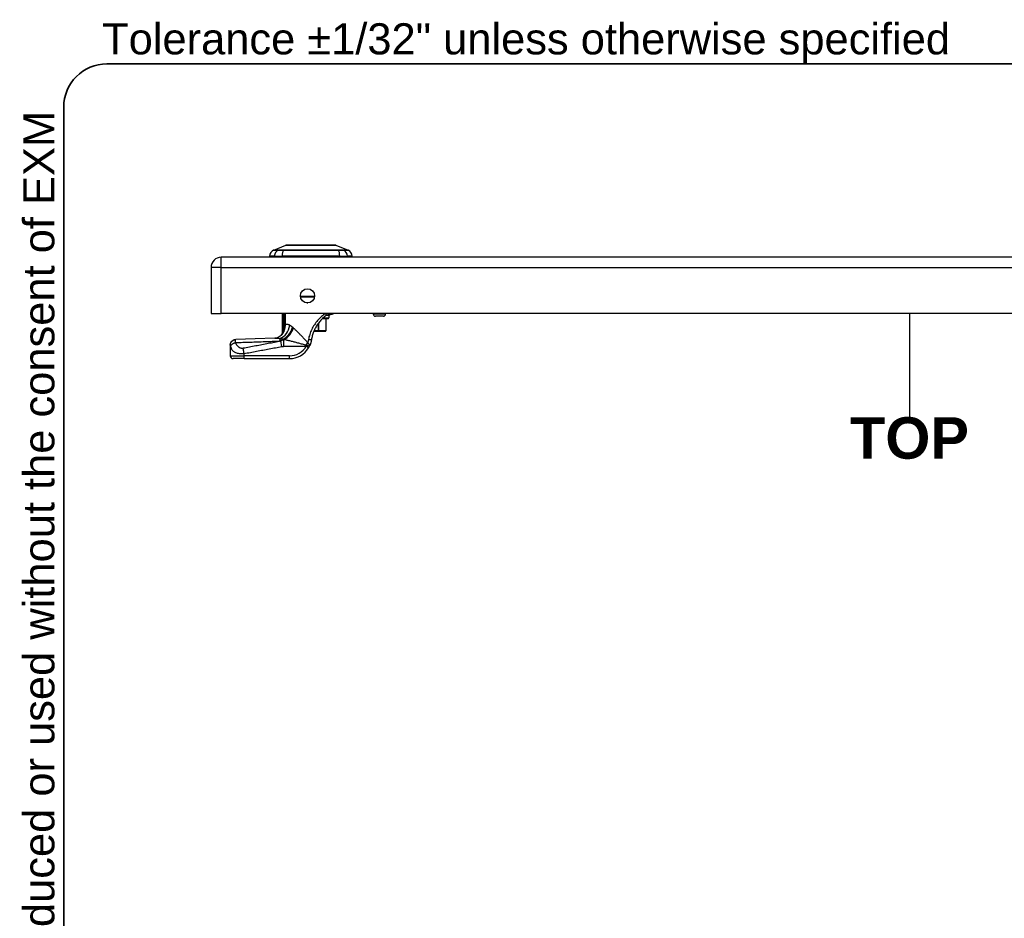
# Model space of a CAD drawing. Header units: inches. Extents: x 2 to 104, y 2 to 68.
# Tile 62 of 98: x 2 to 20, y 51 to 68. Entities that reach past the tile are written whole.
import ezdxf

# ---------------------------------------------------------------- set-up
doc = ezdxf.new("R2010")
doc.units = ezdxf.units.IN
doc.header["$LTSCALE"] = 6.250991
doc.header["$MEASUREMENT"] = 0
doc.layers.get('0').update_dxf_attribs({"lineweight": 25})
for name, color, linetype, lineweight in [('Sketch Geometry(ANSI)', 7, 'Continuous', 25), ('Symbols(ANSI)', 7, 'Continuous', 25), ('Visible Edges(ANSI)', 7, 'Continuous', 25), ('Visible Tangent Edges(ANSI)', 7, 'Continuous', 25)]:
    doc.layers.add(name, color=color, linetype=linetype, lineweight=lineweight)
doc.styles.add('Current-ANSI', font='arial.ttf')
doc.styles.add('Dimension-ANSI', font='arialbd.ttf')

# ---------------------------------------------------------------- blocks, each defined once
blk = doc.blocks.new('TOP')
at = {"layer": 'Sketch Geometry(ANSI)'}
blk.add_line((0, 0.15), (0, -0.15), dxfattribs=at)
at = {"layer": 'Symbols(ANSI)', "color": 7, "insert": (0, -0.2119), "char_height": 0.12, "attachment_point": 5, "style": 'Dimension-ANSI'}
blk.add_mtext('\\fArial|b1|i0;TOP', dxfattribs=at)
blk = doc.blocks.new('Borders 10_EXM - B (Inch)')
at = {"layer": 'Sketch Geometry(ANSI)', "linetype": 'Continuous', "lineweight": 35}
for p, q in [((16.3979, 10.6915), (0.5229, 10.6915)), ((0.3979, 10.5665), (0.3979, 0.2545))]:
    blk.add_line(p, q, dxfattribs=at)
blk.add_arc((0.5229, 10.5665), 0.125, 90, 180, dxfattribs=at)
at = {"layer": 'Symbols(ANSI)', "color": 7, "insert": (0.5091, 10.6919), "char_height": 0.09, "attachment_point": 7, "style": 'Current-ANSI'}
blk.add_mtext('Tolerance ±1/32" unless otherwise specified', dxfattribs=at)
at = {"layer": 'Symbols(ANSI)', "color": 7, "insert": (0.3979, 5.4193), "char_height": 0.09, "attachment_point": 7, "rotation": 90, "style": 'Current-ANSI'}
blk.add_mtext('This drawing is confidential and must not be reproduced or used without the consent of EXM', dxfattribs=at)
at = {"layer": 'Symbols(ANSI)', "color": 7, "style": 'Current-ANSI'}
blk.add_attdef('FILENAME_AND_PATH_001', (5.9364, 10.7181), '', height=0.09, dxfattribs=at)

msp = doc.modelspace()

# ---------------------------------------------------------------- linework, layer by layer
at = {"layer": 'Visible Edges(ANSI)'}
for p, q in [((6.2866, 63.4652), (6.5073, 63.5511)), ((6.5888, 63.5577), (7.3317, 63.5577)), ((7.4132, 63.5511), (7.6339, 63.4652)), ((30.2451, 63.335), (5.3384, 63.335)), ((6.2972, 63.355), (6.2108, 63.355)), ((6.2972, 63.355), (6.4377, 63.355)), ((7.4828, 63.355), (6.4377, 63.355)), ((7.4828, 63.355), (7.6233, 63.355)), ((7.7097, 63.355), (7.6233, 63.355)), ((5.1531, 63.1497), (5.1531, 62.3197)), ((7.0241, 62.6105), (6.772, 62.6105)), ((5.1531, 62.3197), (5.3384, 62.3197)), ((30.2451, 62.3197), (5.3384, 62.3197)), ((6.4436, 61.9539), (6.4436, 62.3197)), ((7.27, 62.2208), (7.1622, 62.2208)), ((7.2329, 62.2208), (7.2329, 62.0059)), ((7.2645, 62.2957), (7.3071, 62.2957)), ((7.285, 62.2807), (7.285, 62.2358)), ((8.0877, 62.3197), (8.0877, 62.3084)), ((8.2726, 62.2684), (8.1277, 62.2684)), ((8.3126, 62.3197), (8.3126, 62.3084)), ((6.4663, 61.9837), (6.4656, 61.9827)), ((7.0144, 61.996), (7.0889, 61.996)), ((7.0932, 61.996), (7.0889, 61.996)), ((7.0932, 61.996), (7.2222, 61.996)), ((7.2229, 61.996), (7.2222, 61.996)), ((5.5013, 61.7458), (5.5013, 61.7443)), ((5.5013, 61.7443), (5.5013, 61.5513)), ((5.7511, 61.5013), (5.5513, 61.5013)), ((5.7511, 61.5013), (6.5748, 61.5013))]:
    msp.add_line(p, q, dxfattribs=at)
at = {"layer": 'Visible Edges(ANSI)', "flags": 128}
for points in [[(7.4109, 63.5515), (7.4104, 63.5515), (7.4087, 63.5515), (7.406, 63.5515), (7.4022, 63.5515), (7.3974, 63.5515), (7.3915, 63.5515), (7.3846, 63.5516), (7.3766, 63.5516), (7.3676, 63.5516), (7.3576, 63.5516), (7.3467, 63.5517), (7.3349, 63.5517), (7.3222, 63.5517), (7.3086, 63.5517), (7.2942, 63.5518), (7.279, 63.5518), (7.2631, 63.5518), (7.2463, 63.5517), (7.2289, 63.5517), (7.2109, 63.5517), (7.1923, 63.5517), (7.173, 63.5516), (7.1532, 63.5516), (7.1329, 63.5516), (7.1122, 63.5516), (7.0911, 63.5515), (7.0697, 63.5515), (7.0481, 63.5515), (7.0264, 63.5515), (7.0044, 63.5515), (6.9823, 63.5515), (6.9601, 63.5515), (6.9379, 63.5515), (6.9158, 63.5515), (6.8937, 63.5515), (6.8719, 63.5515), (6.8504, 63.5515), (6.8291, 63.5515), (6.8081, 63.5516), (6.7874, 63.5516), (6.767, 63.5516), (6.7472, 63.5516), (6.7279, 63.5517), (6.7092, 63.5517), (6.6912, 63.5517), (6.6738, 63.5517), (6.6571, 63.5518), (6.6412, 63.5518), (6.626, 63.5518), (6.6116, 63.5517), (6.598, 63.5517), (6.5853, 63.5517), (6.5735, 63.5517), (6.5626, 63.5516), (6.5527, 63.5516), (6.5437, 63.5516), (6.5358, 63.5516), (6.5289, 63.5515), (6.5231, 63.5515), (6.5182, 63.5515), (6.5144, 63.5515), (6.5117, 63.5515), (6.5101, 63.5515), (6.5096, 63.5515)], [(7.1763, 62.2349), (7.1634, 62.2221), (7.1507, 62.2087), (7.1383, 62.1949), (7.1261, 62.1806), (7.1142, 62.166), (7.1026, 62.1509), (7.0914, 62.1355), (7.0805, 62.1198), (7.0702, 62.1038), (7.0602, 62.0875), (7.0507, 62.071), (7.0416, 62.0542), (7.033, 62.0372), (7.0248, 62.0199), (7.0171, 62.0024), (7.0099, 61.9847), (7.0031, 61.9667), (6.9968, 61.9486), (6.991, 61.9303), (6.9856, 61.9119), (6.9808, 61.8933), (6.9765, 61.8747), (6.9727, 61.856), (6.9694, 61.8372)], [(7.1763, 62.2349), (7.1787, 62.2372), (7.181, 62.2395), (7.1834, 62.2417), (7.1857, 62.244), (7.1881, 62.2462), (7.1905, 62.2484), (7.1929, 62.2506), (7.1953, 62.2527), (7.1976, 62.2549), (7.2, 62.257), (7.2024, 62.2591), (7.2048, 62.2612), (7.2072, 62.2633), (7.2096, 62.2654), (7.212, 62.2674), (7.2144, 62.2695), (7.2168, 62.2715), (7.2192, 62.2735), (7.2216, 62.2755), (7.224, 62.2774), (7.2264, 62.2793), (7.2288, 62.2813), (7.2312, 62.2832), (7.2336, 62.2851)], [(7.2336, 62.2851), (7.2348, 62.286), (7.2361, 62.2869), (7.2374, 62.2878), (7.2387, 62.2886), (7.2399, 62.2893), (7.2413, 62.29), (7.2426, 62.2907), (7.2439, 62.2913), (7.2452, 62.2919), (7.2465, 62.2924), (7.2479, 62.2929), (7.2492, 62.2934), (7.2506, 62.2938), (7.2519, 62.2941), (7.2532, 62.2945), (7.2546, 62.2947), (7.2559, 62.295), (7.2573, 62.2952), (7.2586, 62.2954), (7.2599, 62.2955), (7.2611, 62.2956), (7.2623, 62.2957), (7.2634, 62.2957), (7.2645, 62.2957)], [(7.3789, 62.3197), (7.371, 62.3149), (7.3643, 62.3112), (7.3574, 62.3079), (7.3496, 62.3047), (7.3401, 62.3014), (7.3292, 62.2985), (7.317, 62.2965), (7.3036, 62.2957)], [(5.5013, 61.7458), (5.5032, 61.7651), (5.5087, 61.7836), (5.5177, 61.8008), (5.5298, 61.816), (5.5447, 61.8285), (5.5616, 61.838), (5.5801, 61.8441), (5.5993, 61.8465)], [(6.3051, 61.8704), (5.9521, 61.8575), (5.5993, 61.8465)], [(6.4374, 61.9362), (6.4222, 61.9206), (6.4046, 61.9062), (6.3855, 61.8939), (6.366, 61.8844), (6.3475, 61.8777), (6.3308, 61.8735), (6.3166, 61.8713), (6.3051, 61.8704)], [(6.4656, 61.9827), (6.4639, 61.9804), (6.4623, 61.9782), (6.4607, 61.9761), (6.4591, 61.974), (6.4577, 61.9721), (6.4563, 61.9703), (6.4549, 61.9685), (6.4537, 61.9669), (6.4525, 61.9653), (6.4514, 61.9639), (6.4503, 61.9625), (6.4493, 61.9612), (6.4484, 61.9601), (6.4476, 61.959), (6.4468, 61.958), (6.4461, 61.9572), (6.4455, 61.9564), (6.445, 61.9557), (6.4446, 61.9552), (6.4442, 61.9547), (6.4439, 61.9544), (6.4437, 61.9541), (6.4436, 61.954), (6.4436, 61.9539)], [(6.4721, 61.9938), (6.4719, 61.9933), (6.4717, 61.9928), (6.4714, 61.9923), (6.4712, 61.9918), (6.4709, 61.9914), (6.4707, 61.9909), (6.4704, 61.9904), (6.4702, 61.9899), (6.4699, 61.9895), (6.4697, 61.989), (6.4694, 61.9885), (6.4691, 61.9881), (6.4689, 61.9876), (6.4686, 61.9872), (6.4683, 61.9867), (6.4681, 61.9863), (6.4678, 61.9859), (6.4676, 61.9856), (6.4674, 61.9852), (6.4671, 61.9848), (6.4669, 61.9845), (6.4667, 61.9842), (6.4665, 61.9839), (6.4663, 61.9837)], [(6.9694, 61.8372), (6.9687, 61.8328), (6.9679, 61.8283), (6.967, 61.8239), (6.9661, 61.8195), (6.9652, 61.8151), (6.9642, 61.8107), (6.9632, 61.8063), (6.9621, 61.802), (6.9609, 61.7976), (6.9598, 61.7933), (6.9585, 61.789), (6.9572, 61.7846), (6.9559, 61.7803), (6.9545, 61.7761), (6.9531, 61.7718), (6.9516, 61.7675), (6.9501, 61.7633), (6.9485, 61.7591), (6.9469, 61.7549), (6.9452, 61.7507), (6.9435, 61.7466), (6.9417, 61.7424), (6.9399, 61.7383), (6.9381, 61.7342)], [(6.919, 61.6977), (6.9198, 61.6992), (6.9207, 61.7007), (6.9216, 61.7022), (6.9224, 61.7037), (6.9233, 61.7052), (6.9241, 61.7067), (6.925, 61.7082), (6.9258, 61.7098), (6.9266, 61.7113), (6.9275, 61.7128), (6.9283, 61.7143), (6.9291, 61.7159), (6.9299, 61.7174), (6.9307, 61.7189), (6.9315, 61.7205), (6.9322, 61.722), (6.933, 61.7235), (6.9337, 61.7251), (6.9345, 61.7266), (6.9352, 61.7281), (6.936, 61.7297), (6.9367, 61.7312), (6.9374, 61.7327), (6.9381, 61.7342)]]:
    msp.add_lwpolyline(points, dxfattribs=at)
at = {"layer": 'Visible Edges(ANSI)'}
msp.add_circle((6.8981, 62.637), 0.1288, dxfattribs=at)
for centre, radius, start, end in [((6.3593, 63.3342), 0.1499, 119.72912, 172.0587), ((6.2911, 63.4536), 0.0125, 111.25051, 119.72912), ((6.5096, 63.5452), 0.00625, 90.20877, 111.25051), ((6.5888, 63.5427), 0.015, 90, 143.3493), ((7.3317, 63.5427), 0.015, 36.6507, 90), ((7.4109, 63.5452), 0.00625, 68.74949, 89.79123), ((7.6294, 63.4536), 0.0125, 60.27088, 68.74949), ((7.5612, 63.3342), 0.1499, 7.9413, 60.27088), ((5.3384, 63.1497), 0.1853, 90, 180), ((6.2857, 63.3649), 0.05, 191.53696, 216.8699), ((7.6348, 63.3649), 0.05, 323.1301, 348.46304), ((7.27, 62.2807), 0.015, 0, 90), ((7.27, 62.2358), 0.015, 270, 0), ((8.1277, 62.3084), 0.04, 180, 270), ((8.2726, 62.3084), 0.04, 270, 0), ((6.2233, 62.0718), 0.2498, 322.74953, 331.85376), ((7.2229, 62.0059), 0.00999, 270, 0), ((6.5748, 61.901), 0.3997, 270, 329.41946), ((5.5513, 61.5513), 0.05, 180, 270)]:
    msp.add_arc(centre, radius, start, end, dxfattribs=at)
at = {"layer": 'Visible Tangent Edges(ANSI)'}
for p, q in [((6.2866, 63.4652), (6.5073, 63.5511)), ((6.3695, 63.4653), (6.3693, 63.4653)), ((6.4628, 63.4653), (6.4623, 63.4653)), ((7.4582, 63.4653), (7.4577, 63.4653)), ((7.5512, 63.4653), (7.551, 63.4653)), ((5.3384, 63.1497), (5.3384, 63.335)), ((5.3384, 63.1497), (5.1531, 63.1497)), ((5.3384, 62.3197), (5.3384, 63.1497)), ((5.3384, 63.1497), (30.2451, 63.1497)), ((6.7694, 62.6305), (7.0267, 62.6305)), ((6.8892, 62.5085), (6.9069, 62.5085)), ((6.4602, 62.3197), (6.4602, 62.0819)), ((6.4844, 62.0819), (6.4844, 62.3197)), ((6.4861, 62.3197), (6.4861, 62.1104)), ((6.4979, 62.1104), (6.4979, 62.3197)), ((7.1772, 62.2358), (7.285, 62.2358)), ((7.285, 62.2807), (7.2281, 62.2807)), ((7.2309, 62.2208), (7.2309, 62.0059)), ((8.0877, 62.3084), (8.3126, 62.3084)), ((6.4844, 62.0819), (6.4602, 62.0819)), ((6.4747, 62.0173), (6.4808, 62.015)), ((6.4861, 62.1104), (6.4979, 62.1104)), ((7.0889, 62.132), (7.0889, 62.0059)), ((7.1019, 62.0059), (7.1019, 62.1501)), ((6.4599, 61.8506), (6.4599, 61.8537)), ((6.4599, 61.8506), (6.4744, 61.8506)), ((6.4818, 61.8474), (6.4702, 61.8474)), ((6.4702, 61.7231), (6.4702, 61.8474)), ((7.0889, 62.0059), (7.0186, 62.0059)), ((7.0889, 61.996), (7.0889, 62.0059)), ((7.0889, 62.0059), (7.1019, 62.0059)), ((7.2309, 62.0059), (7.1019, 62.0059)), ((7.2309, 62.0059), (7.2329, 62.0059)), ((6.4334, 61.72), (6.4157, 61.8146)), ((6.4702, 61.7231), (6.8759, 61.7231)), ((6.919, 61.6977), (6.8759, 61.7231)), ((5.5013, 61.5513), (5.7511, 61.5513)), ((5.7511, 61.5513), (5.7511, 61.5926)), ((5.7511, 61.5013), (5.7511, 61.5513)), ((6.5748, 61.5513), (5.7511, 61.5513)), ((6.5748, 61.5013), (6.5748, 61.5513))]:
    msp.add_line(p, q, dxfattribs=at)
at = {"layer": 'Visible Tangent Edges(ANSI)', "flags": 128}
for points in [[(6.2849, 63.4644), (6.2851, 63.4644), (6.2855, 63.4644), (6.2862, 63.4644), (6.2872, 63.4644), (6.2885, 63.4644), (6.2901, 63.4644), (6.2919, 63.4644), (6.2941, 63.4644), (6.2965, 63.4644), (6.2993, 63.4643), (6.3023, 63.4643), (6.3056, 63.4643), (6.3091, 63.4643), (6.313, 63.4643), (6.3171, 63.4643), (6.3215, 63.4643), (6.3262, 63.4642), (6.3312, 63.4642), (6.3365, 63.4642), (6.342, 63.4642), (6.3478, 63.4642), (6.3539, 63.4642), (6.3602, 63.4641), (6.3669, 63.4641)], [(6.3693, 63.4653), (6.3626, 63.4653), (6.3562, 63.4653), (6.3501, 63.4653), (6.3443, 63.4653), (6.3387, 63.4653), (6.3334, 63.4653), (6.3284, 63.4653), (6.3236, 63.4653), (6.3192, 63.4653), (6.315, 63.4652), (6.3111, 63.4652), (6.3075, 63.4652), (6.3041, 63.4652), (6.3011, 63.4652), (6.2983, 63.4652), (6.2959, 63.4652), (6.2937, 63.4652), (6.2918, 63.4652), (6.2902, 63.4652), (6.2889, 63.4652), (6.2879, 63.4652), (6.2872, 63.4652), (6.2867, 63.4652), (6.2866, 63.4652)], [(6.3669, 63.4641), (6.3688, 63.4641), (6.3709, 63.4641), (6.3733, 63.4641), (6.3758, 63.4641), (6.3786, 63.464), (6.3815, 63.464), (6.3847, 63.464), (6.388, 63.464), (6.3915, 63.464), (6.3952, 63.464), (6.399, 63.464), (6.403, 63.464), (6.4072, 63.464), (6.4115, 63.464), (6.4159, 63.464), (6.4205, 63.464), (6.4253, 63.464), (6.4301, 63.464), (6.4351, 63.464), (6.4401, 63.4641), (6.4453, 63.4641), (6.4506, 63.4641), (6.4559, 63.4641), (6.4614, 63.4641)], [(6.4623, 63.4653), (6.4569, 63.4653), (6.4517, 63.4653), (6.4466, 63.4653), (6.4415, 63.4653), (6.4365, 63.4653), (6.4317, 63.4653), (6.427, 63.4653), (6.4223, 63.4653), (6.4178, 63.4653), (6.4135, 63.4653), (6.4093, 63.4653), (6.4052, 63.4653), (6.4013, 63.4653), (6.3975, 63.4653), (6.3939, 63.4653), (6.3905, 63.4653), (6.3872, 63.4653), (6.3841, 63.4653), (6.3812, 63.4653), (6.3785, 63.4653), (6.3759, 63.4653), (6.3736, 63.4653), (6.3714, 63.4653), (6.3695, 63.4653)], [(6.4614, 63.4641), (6.5016, 63.4642), (6.5422, 63.4642), (6.5832, 63.4642), (6.6245, 63.4643), (6.6661, 63.4643), (6.7079, 63.4643), (6.75, 63.4643), (6.7921, 63.4644), (6.8343, 63.4644), (6.8766, 63.4644), (6.9189, 63.4644), (6.9612, 63.4644), (7.0034, 63.4644), (7.0456, 63.4644), (7.0878, 63.4644), (7.1299, 63.4644), (7.1718, 63.4643), (7.2136, 63.4643), (7.2552, 63.4643), (7.2965, 63.4643), (7.3376, 63.4642), (7.3784, 63.4642), (7.4189, 63.4642), (7.4591, 63.4641)], [(7.4577, 63.4653), (7.4177, 63.4653), (7.3773, 63.4653), (7.3366, 63.4653), (7.2957, 63.4653), (7.2544, 63.4652), (7.213, 63.4652), (7.1713, 63.4652), (7.1295, 63.4652), (7.0875, 63.4652), (7.0454, 63.4652), (7.0033, 63.4652), (6.9612, 63.4652), (6.919, 63.4652), (6.8768, 63.4652), (6.8346, 63.4652), (6.7925, 63.4652), (6.7504, 63.4652), (6.7085, 63.4652), (6.6668, 63.4652), (6.6254, 63.4653), (6.5842, 63.4653), (6.5433, 63.4653), (6.5029, 63.4653), (6.4628, 63.4653)], [(6.5073, 63.5511), (6.5075, 63.5511), (6.5081, 63.5511), (6.5091, 63.5511), (6.5104, 63.5511), (6.5121, 63.5511), (6.5142, 63.5511), (6.5166, 63.5511), (6.5194, 63.5511), (6.5226, 63.5512), (6.5261, 63.5512), (6.53, 63.5512), (6.5343, 63.5512), (6.5389, 63.5512), (6.5439, 63.5513), (6.5492, 63.5513), (6.5548, 63.5513), (6.5608, 63.5513), (6.5672, 63.5514), (6.5738, 63.5514), (6.5808, 63.5514), (6.5881, 63.5514), (6.5957, 63.5515), (6.6036, 63.5515), (6.6117, 63.5515)], [(6.6117, 63.5515), (6.614, 63.5515), (6.6163, 63.5515), (6.6186, 63.5515), (6.6209, 63.5515), (6.6233, 63.5515), (6.6256, 63.5515), (6.628, 63.5516), (6.6304, 63.5516), (6.6329, 63.5516), (6.6353, 63.5516), (6.6378, 63.5516), (6.6402, 63.5516), (6.6427, 63.5516), (6.6453, 63.5516), (6.6478, 63.5516), (6.6504, 63.5516), (6.6529, 63.5516), (6.6555, 63.5515), (6.6581, 63.5515), (6.6608, 63.5515), (6.6634, 63.5515), (6.6661, 63.5515), (6.6688, 63.5515), (6.6715, 63.5515)], [(6.6715, 63.5515), (6.6919, 63.5515), (6.7134, 63.5514), (6.7357, 63.5514), (6.7587, 63.5513), (6.7825, 63.5513), (6.8068, 63.5512), (6.8315, 63.5512), (6.8567, 63.5511), (6.8822, 63.5511), (6.908, 63.5511), (6.9341, 63.5511), (6.9604, 63.5511), (6.9865, 63.5511), (7.0126, 63.5511), (7.0385, 63.5511), (7.0641, 63.5511), (7.0893, 63.5512), (7.1142, 63.5512), (7.1384, 63.5513), (7.1621, 63.5513), (7.1851, 63.5514), (7.2073, 63.5514), (7.2286, 63.5515), (7.249, 63.5515)], [(7.249, 63.5515), (7.2517, 63.5515), (7.2544, 63.5515), (7.2571, 63.5515), (7.2597, 63.5515), (7.2624, 63.5515), (7.265, 63.5515), (7.2676, 63.5516), (7.2702, 63.5516), (7.2727, 63.5516), (7.2753, 63.5516), (7.2778, 63.5516), (7.2803, 63.5516), (7.2828, 63.5516), (7.2852, 63.5516), (7.2877, 63.5516), (7.2901, 63.5516), (7.2925, 63.5516), (7.2949, 63.5515), (7.2972, 63.5515), (7.2996, 63.5515), (7.3019, 63.5515), (7.3042, 63.5515), (7.3065, 63.5515), (7.3088, 63.5515)], [(7.3088, 63.5515), (7.3169, 63.5515), (7.3248, 63.5515), (7.3323, 63.5514), (7.3396, 63.5514), (7.3466, 63.5514), (7.3533, 63.5514), (7.3596, 63.5513), (7.3656, 63.5513), (7.3713, 63.5513), (7.3766, 63.5513), (7.3816, 63.5512), (7.3862, 63.5512), (7.3905, 63.5512), (7.3944, 63.5512), (7.3979, 63.5512), (7.4011, 63.5511), (7.4039, 63.5511), (7.4064, 63.5511), (7.4084, 63.5511), (7.4101, 63.5511), (7.4114, 63.5511), (7.4124, 63.5511), (7.413, 63.5511), (7.4132, 63.5511)], [(7.551, 63.4653), (7.5491, 63.4653), (7.5469, 63.4653), (7.5446, 63.4653), (7.542, 63.4653), (7.5393, 63.4653), (7.5364, 63.4653), (7.5333, 63.4653), (7.53, 63.4653), (7.5266, 63.4653), (7.523, 63.4653), (7.5192, 63.4653), (7.5153, 63.4653), (7.5112, 63.4653), (7.507, 63.4653), (7.5027, 63.4653), (7.4982, 63.4653), (7.4936, 63.4653), (7.4888, 63.4653), (7.484, 63.4653), (7.479, 63.4653), (7.4739, 63.4653), (7.4688, 63.4653), (7.4636, 63.4653), (7.4582, 63.4653)], [(7.4591, 63.4641), (7.4646, 63.4641), (7.4699, 63.4641), (7.4752, 63.4641), (7.4804, 63.4641), (7.4854, 63.464), (7.4904, 63.464), (7.4953, 63.464), (7.5, 63.464), (7.5046, 63.464), (7.509, 63.464), (7.5133, 63.464), (7.5175, 63.464), (7.5215, 63.464), (7.5253, 63.464), (7.529, 63.464), (7.5325, 63.464), (7.5358, 63.464), (7.539, 63.464), (7.5419, 63.464), (7.5446, 63.4641), (7.5472, 63.4641), (7.5496, 63.4641), (7.5517, 63.4641), (7.5536, 63.4641)], [(7.6339, 63.4652), (7.6338, 63.4652), (7.6333, 63.4652), (7.6326, 63.4652), (7.6316, 63.4652), (7.6303, 63.4652), (7.6287, 63.4652), (7.6268, 63.4652), (7.6247, 63.4652), (7.6222, 63.4652), (7.6194, 63.4652), (7.6164, 63.4652), (7.6131, 63.4652), (7.6094, 63.4652), (7.6055, 63.4652), (7.6014, 63.4653), (7.5969, 63.4653), (7.5921, 63.4653), (7.5871, 63.4653), (7.5818, 63.4653), (7.5762, 63.4653), (7.5704, 63.4653), (7.5643, 63.4653), (7.5579, 63.4653), (7.5512, 63.4653)], [(7.5536, 63.4641), (7.5602, 63.4641), (7.5666, 63.4642), (7.5727, 63.4642), (7.5785, 63.4642), (7.584, 63.4642), (7.5893, 63.4642), (7.5943, 63.4642), (7.599, 63.4643), (7.6034, 63.4643), (7.6075, 63.4643), (7.6114, 63.4643), (7.615, 63.4643), (7.6183, 63.4643), (7.6213, 63.4643), (7.624, 63.4644), (7.6264, 63.4644), (7.6286, 63.4644), (7.6304, 63.4644), (7.632, 63.4644), (7.6333, 63.4644), (7.6343, 63.4644), (7.635, 63.4644), (7.6354, 63.4644), (7.6356, 63.4644)], [(7.2239, 62.3197), (7.2055, 62.3061), (7.187, 62.2916), (7.1687, 62.2764), (7.1506, 62.2605), (7.1329, 62.2439), (7.1156, 62.2267), (7.0988, 62.2089), (7.0825, 62.1906), (7.0667, 62.1717), (7.0516, 62.1524), (7.0371, 62.1325), (7.0233, 62.1123), (7.0101, 62.0916), (6.9977, 62.0706), (6.986, 62.0492), (6.9751, 62.0275), (6.9649, 62.0056), (6.9554, 61.9833), (6.9468, 61.9608), (6.9389, 61.938), (6.9319, 61.9151), (6.9256, 61.8919), (6.9202, 61.8686), (6.9155, 61.8452)], [(7.2336, 62.2851), (7.2344, 62.2857), (7.2351, 62.2865), (7.2357, 62.2873), (7.2363, 62.2882), (7.2369, 62.2892), (7.2374, 62.2903), (7.2377, 62.2914), (7.2381, 62.2927), (7.2383, 62.294), (7.2385, 62.2954), (7.2386, 62.2968), (7.2386, 62.2984), (7.2385, 62.3), (7.2384, 62.3016), (7.2382, 62.3033), (7.2379, 62.305), (7.2375, 62.3068), (7.237, 62.3086), (7.2365, 62.3104), (7.2359, 62.3123), (7.2352, 62.3141), (7.2345, 62.316), (7.2337, 62.3179), (7.2328, 62.3197)], [(7.2645, 62.2957), (7.266, 62.2958), (7.2676, 62.2959), (7.2691, 62.2961), (7.2707, 62.2963), (7.2723, 62.2967), (7.2739, 62.2971), (7.2755, 62.2977), (7.277, 62.2983), (7.2786, 62.299), (7.2801, 62.2998), (7.2816, 62.3007), (7.2831, 62.3017), (7.2846, 62.3027), (7.286, 62.3039), (7.2874, 62.3051), (7.2887, 62.3065), (7.2899, 62.3079), (7.2912, 62.3094), (7.2923, 62.3109), (7.2934, 62.3126), (7.2944, 62.3143), (7.2954, 62.316), (7.2962, 62.3179), (7.2971, 62.3197)], [(6.4602, 62.0819), (6.4602, 62.079), (6.4603, 62.0762), (6.4603, 62.0733), (6.4603, 62.0704), (6.4603, 62.0676), (6.4603, 62.0647), (6.4603, 62.0618), (6.4603, 62.0589), (6.4603, 62.0561), (6.4603, 62.0532), (6.4604, 62.0503), (6.4604, 62.0475), (6.4604, 62.0446), (6.4605, 62.0418), (6.4605, 62.0389), (6.4606, 62.036), (6.4607, 62.0332), (6.4607, 62.0303), (6.4608, 62.0274), (6.4609, 62.0246), (6.461, 62.0218), (6.4612, 62.0189), (6.4613, 62.0161), (6.4615, 62.0133)], [(6.4615, 62.0133), (6.4616, 62.0119), (6.4617, 62.0105), (6.4618, 62.0091), (6.4619, 62.0077), (6.462, 62.0063), (6.4621, 62.0049), (6.4622, 62.0035), (6.4624, 62.0021), (6.4625, 62.0008), (6.4627, 61.9994), (6.4628, 61.9981), (6.463, 61.9968), (6.4632, 61.9955), (6.4634, 61.9942), (6.4636, 61.993), (6.4638, 61.9918), (6.4641, 61.9906), (6.4643, 61.9894), (6.4646, 61.9883), (6.4649, 61.9872), (6.4652, 61.9862), (6.4656, 61.9853), (6.4659, 61.9844), (6.4663, 61.9837)], [(6.4721, 61.9938), (6.4717, 61.993), (6.4713, 61.9924), (6.4709, 61.992), (6.4706, 61.9918), (6.4704, 61.9919), (6.4703, 61.9922), (6.4702, 61.9928), (6.4702, 61.9935), (6.4703, 61.9945), (6.4704, 61.9956), (6.4706, 61.9967), (6.4708, 61.998), (6.471, 61.9994), (6.4713, 62.0008), (6.4716, 62.0023), (6.4719, 62.0038), (6.4722, 62.0054), (6.4725, 62.007), (6.4729, 62.0087), (6.4732, 62.0103), (6.4736, 62.012), (6.4739, 62.0138), (6.4743, 62.0155), (6.4747, 62.0173)], [(6.4721, 61.9938), (6.4725, 61.9946), (6.4729, 61.9955), (6.4733, 61.9964), (6.4737, 61.9973), (6.4741, 61.9981), (6.4745, 61.999), (6.4749, 61.9999), (6.4752, 62.0008), (6.4756, 62.0017), (6.476, 62.0026), (6.4763, 62.0034), (6.4767, 62.0043), (6.4771, 62.0052), (6.4774, 62.0061), (6.4778, 62.007), (6.4781, 62.0079), (6.4785, 62.0088), (6.4788, 62.0097), (6.4792, 62.0105), (6.4795, 62.0114), (6.4798, 62.0123), (6.4802, 62.0132), (6.4805, 62.0141), (6.4808, 62.015)], [(6.4747, 62.0173), (6.4752, 62.0197), (6.4757, 62.0223), (6.4762, 62.0248), (6.4767, 62.0273), (6.4772, 62.0299), (6.4777, 62.0325), (6.4781, 62.0351), (6.4786, 62.0378), (6.4791, 62.0404), (6.4795, 62.0431), (6.48, 62.0458), (6.4804, 62.0485), (6.4808, 62.0512), (6.4812, 62.0539), (6.4816, 62.0567), (6.482, 62.0594), (6.4824, 62.0622), (6.4827, 62.065), (6.483, 62.0678), (6.4833, 62.0706), (6.4836, 62.0734), (6.4839, 62.0762), (6.4841, 62.0791), (6.4844, 62.0819)], [(6.4808, 62.015), (6.4822, 62.0188), (6.4835, 62.0226), (6.4847, 62.0265), (6.4859, 62.0303), (6.487, 62.0342), (6.4881, 62.0381), (6.4892, 62.042), (6.4902, 62.046), (6.4911, 62.0499), (6.492, 62.0539), (6.4928, 62.0578), (6.4935, 62.0618), (6.4942, 62.0658), (6.4949, 62.0698), (6.4955, 62.0739), (6.496, 62.0779), (6.4964, 62.0819), (6.4968, 62.086), (6.4972, 62.09), (6.4975, 62.0941), (6.4977, 62.0982), (6.4978, 62.1022), (6.4979, 62.1063), (6.4979, 62.1104)], [(6.4861, 62.1104), (6.486, 62.1092), (6.486, 62.108), (6.486, 62.1068), (6.486, 62.1056), (6.486, 62.1044), (6.4859, 62.1032), (6.4859, 62.1021), (6.4859, 62.1009), (6.4858, 62.0997), (6.4858, 62.0985), (6.4857, 62.0973), (6.4856, 62.0961), (6.4856, 62.0949), (6.4855, 62.0937), (6.4854, 62.0926), (6.4853, 62.0914), (6.4852, 62.0902), (6.4851, 62.089), (6.485, 62.0878), (6.4849, 62.0866), (6.4848, 62.0854), (6.4846, 62.0843), (6.4845, 62.0831), (6.4844, 62.0819)], [(6.5771, 62.103), (6.5728, 62.1051), (6.5687, 62.1071), (6.5646, 62.109), (6.5606, 62.1108), (6.5567, 62.1124), (6.5528, 62.1139), (6.549, 62.1152), (6.5453, 62.1164), (6.5416, 62.1175), (6.5381, 62.1183), (6.5346, 62.119), (6.5313, 62.1196), (6.528, 62.1199), (6.5248, 62.1201), (6.5217, 62.12), (6.5186, 62.1198), (6.5157, 62.1194), (6.5129, 62.1188), (6.5101, 62.1179), (6.5075, 62.1169), (6.5049, 62.1156), (6.5025, 62.1141), (6.5001, 62.1123), (6.4979, 62.1104)], [(6.6295, 62.0672), (6.6272, 62.0691), (6.6249, 62.071), (6.6226, 62.0729), (6.6204, 62.0747), (6.6181, 62.0765), (6.6159, 62.0782), (6.6136, 62.0799), (6.6114, 62.0815), (6.6091, 62.0832), (6.6069, 62.0847), (6.6047, 62.0863), (6.6025, 62.0878), (6.6003, 62.0893), (6.5981, 62.0907), (6.596, 62.0921), (6.5938, 62.0934), (6.5917, 62.0948), (6.5896, 62.0961), (6.5874, 62.0973), (6.5853, 62.0985), (6.5832, 62.0997), (6.5812, 62.1008), (6.5791, 62.1019), (6.5771, 62.103)], [(6.6391, 62.0589), (6.6387, 62.0593), (6.6383, 62.0596), (6.6379, 62.06), (6.6375, 62.0603), (6.6371, 62.0607), (6.6367, 62.061), (6.6363, 62.0614), (6.6359, 62.0617), (6.6355, 62.0621), (6.6351, 62.0624), (6.6347, 62.0628), (6.6343, 62.0631), (6.6339, 62.0634), (6.6335, 62.0638), (6.6331, 62.0641), (6.6327, 62.0645), (6.6323, 62.0648), (6.6319, 62.0652), (6.6315, 62.0655), (6.6311, 62.0658), (6.6307, 62.0662), (6.6303, 62.0665), (6.6299, 62.0669), (6.6295, 62.0672)], [(6.644, 62.0546), (6.6438, 62.0548), (6.6436, 62.055), (6.6434, 62.0551), (6.6432, 62.0553), (6.643, 62.0555), (6.6428, 62.0557), (6.6426, 62.0559), (6.6424, 62.056), (6.6422, 62.0562), (6.6419, 62.0564), (6.6417, 62.0566), (6.6415, 62.0568), (6.6413, 62.0569), (6.6411, 62.0571), (6.6409, 62.0573), (6.6407, 62.0575), (6.6405, 62.0577), (6.6403, 62.0578), (6.6401, 62.058), (6.6399, 62.0582), (6.6397, 62.0584), (6.6395, 62.0585), (6.6393, 62.0587), (6.6391, 62.0589)], [(6.9003, 61.7898), (6.8891, 61.8021), (6.878, 61.8145), (6.8669, 61.8267), (6.8557, 61.839), (6.8446, 61.8511), (6.8335, 61.8632), (6.8225, 61.8753), (6.8114, 61.8872), (6.8004, 61.899), (6.7895, 61.9107), (6.7786, 61.9222), (6.7678, 61.9336), (6.757, 61.9449), (6.7463, 61.956), (6.7357, 61.9669), (6.7252, 61.9776), (6.7147, 61.9881), (6.7043, 61.9984), (6.694, 62.0085), (6.6838, 62.0183), (6.6736, 62.0278), (6.6636, 62.0371), (6.6537, 62.046), (6.644, 62.0546)], [(5.5013, 61.7443), (5.5015, 61.75), (5.502, 61.7558), (5.5029, 61.7617), (5.5042, 61.7677), (5.5059, 61.7736), (5.508, 61.7796), (5.5106, 61.7855), (5.5135, 61.7913), (5.5169, 61.7969), (5.5207, 61.8024), (5.5248, 61.8076), (5.5293, 61.8126), (5.5341, 61.8172), (5.5392, 61.8216), (5.5446, 61.8256), (5.5502, 61.8292), (5.5559, 61.8325), (5.5618, 61.8353), (5.5678, 61.8378), (5.5738, 61.8398), (5.5799, 61.8415), (5.5859, 61.8427), (5.5918, 61.8436), (5.5977, 61.8442)], [(5.5972, 61.7916), (5.5971, 61.7949), (5.5969, 61.7981), (5.5968, 61.8011), (5.5967, 61.8041), (5.5966, 61.807), (5.5965, 61.8097), (5.5964, 61.8124), (5.5963, 61.8149), (5.5963, 61.8174), (5.5962, 61.8198), (5.5962, 61.8221), (5.5962, 61.8245), (5.5962, 61.8269), (5.5962, 61.8292), (5.5963, 61.8313), (5.5964, 61.8333), (5.5964, 61.8351), (5.5966, 61.8368), (5.5967, 61.8384), (5.5969, 61.8398), (5.597, 61.8411), (5.5972, 61.8423), (5.5975, 61.8433), (5.5977, 61.8442)], [(5.5977, 61.8442), (5.5978, 61.8444), (5.5978, 61.8445), (5.5979, 61.8447), (5.598, 61.8449), (5.598, 61.845), (5.5981, 61.8452), (5.5982, 61.8453), (5.5982, 61.8455), (5.5983, 61.8456), (5.5983, 61.8457), (5.5984, 61.8458), (5.5985, 61.8459), (5.5985, 61.846), (5.5986, 61.8461), (5.5987, 61.8462), (5.5987, 61.8462), (5.5988, 61.8463), (5.5989, 61.8463), (5.5989, 61.8464), (5.599, 61.8464), (5.5991, 61.8464), (5.5991, 61.8465), (5.5992, 61.8465), (5.5993, 61.8465)], [(6.3051, 61.8704), (6.3085, 61.8705), (6.312, 61.8706), (6.3155, 61.8706), (6.319, 61.8707), (6.3226, 61.8707), (6.3263, 61.8707), (6.3299, 61.8706), (6.3337, 61.8705), (6.3375, 61.8705), (6.3413, 61.8703), (6.3452, 61.8702), (6.3491, 61.87), (6.3531, 61.8698), (6.3571, 61.8696), (6.3612, 61.8694), (6.3653, 61.8692), (6.3695, 61.8689), (6.3737, 61.8686), (6.3779, 61.8683), (6.3821, 61.868), (6.3864, 61.8676), (6.3908, 61.8673), (6.3951, 61.8669), (6.3995, 61.8665)], [(6.3932, 61.8192), (6.3958, 61.8206), (6.3985, 61.822), (6.4011, 61.8234), (6.4037, 61.8247), (6.4064, 61.8261), (6.4091, 61.8275), (6.4118, 61.8289), (6.4145, 61.8302), (6.4172, 61.8316), (6.4199, 61.8329), (6.4226, 61.8343), (6.4254, 61.8356), (6.4282, 61.8369), (6.431, 61.8382), (6.4338, 61.8395), (6.4366, 61.8408), (6.4395, 61.8421), (6.4423, 61.8433), (6.4452, 61.8446), (6.4481, 61.8458), (6.451, 61.8471), (6.4539, 61.8483), (6.4569, 61.8495), (6.4599, 61.8506)], [(6.3995, 61.8665), (6.4022, 61.8661), (6.4049, 61.8658), (6.4075, 61.8654), (6.4102, 61.865), (6.4128, 61.8646), (6.4154, 61.8642), (6.4181, 61.8637), (6.4207, 61.8633), (6.4232, 61.8628), (6.4258, 61.8623), (6.4284, 61.8618), (6.4309, 61.8613), (6.4334, 61.8608), (6.4359, 61.8602), (6.4384, 61.8596), (6.4409, 61.8591), (6.4433, 61.8585), (6.4457, 61.8578), (6.4481, 61.8572), (6.4505, 61.8565), (6.4529, 61.8559), (6.4552, 61.8552), (6.4576, 61.8545), (6.4599, 61.8537)], [(6.4702, 61.8474), (6.468, 61.8465), (6.4657, 61.8455), (6.4634, 61.8445), (6.4611, 61.8435), (6.4589, 61.8425), (6.4566, 61.8414), (6.4544, 61.8403), (6.4521, 61.8391), (6.4498, 61.8379), (6.4476, 61.8367), (6.4453, 61.8354), (6.443, 61.8341), (6.4408, 61.8327), (6.4385, 61.8313), (6.4362, 61.8299), (6.4339, 61.8284), (6.4317, 61.8269), (6.4294, 61.8253), (6.4271, 61.8236), (6.4248, 61.8219), (6.4225, 61.8202), (6.4203, 61.8184), (6.418, 61.8165), (6.4157, 61.8146)], [(6.4599, 61.8537), (6.4605, 61.8536), (6.4611, 61.8535), (6.4617, 61.8534), (6.4623, 61.8532), (6.4629, 61.8531), (6.4635, 61.853), (6.4641, 61.8529), (6.4647, 61.8527), (6.4653, 61.8526), (6.4659, 61.8525), (6.4665, 61.8523), (6.4671, 61.8522), (6.4677, 61.8521), (6.4683, 61.8519), (6.4689, 61.8518), (6.4695, 61.8517), (6.4701, 61.8516), (6.4707, 61.8514), (6.4713, 61.8513), (6.472, 61.8512), (6.4726, 61.851), (6.4732, 61.8509), (6.4738, 61.8508), (6.4744, 61.8506)], [(6.4744, 61.8506), (6.4747, 61.8505), (6.475, 61.8504), (6.4753, 61.8502), (6.4756, 61.8501), (6.4759, 61.85), (6.4762, 61.8498), (6.4765, 61.8497), (6.4769, 61.8496), (6.4772, 61.8494), (6.4775, 61.8493), (6.4778, 61.8492), (6.4781, 61.849), (6.4784, 61.8489), (6.4787, 61.8488), (6.479, 61.8486), (6.4793, 61.8485), (6.4796, 61.8483), (6.48, 61.8482), (6.4803, 61.8481), (6.4806, 61.8479), (6.4809, 61.8478), (6.4812, 61.8477), (6.4815, 61.8475), (6.4818, 61.8474)], [(6.4818, 61.8474), (6.4966, 61.8442), (6.5115, 61.8408), (6.5267, 61.8374), (6.542, 61.8338), (6.5574, 61.8301), (6.573, 61.8263), (6.5888, 61.8225), (6.6046, 61.8185), (6.6206, 61.8145), (6.6366, 61.8104), (6.6528, 61.8063), (6.6691, 61.802), (6.6855, 61.7978), (6.7019, 61.7934), (6.7185, 61.7891), (6.7351, 61.7846), (6.7518, 61.7802), (6.7685, 61.7756), (6.7853, 61.7711), (6.8021, 61.7665), (6.819, 61.762), (6.8358, 61.7574), (6.8527, 61.7527), (6.8695, 61.7481)], [(6.9155, 61.8452), (6.9151, 61.8428), (6.9146, 61.8405), (6.9142, 61.8381), (6.9137, 61.8358), (6.9132, 61.8335), (6.9126, 61.8311), (6.9121, 61.8288), (6.9116, 61.8265), (6.911, 61.8241), (6.9104, 61.8218), (6.9098, 61.8195), (6.9092, 61.8172), (6.9085, 61.8149), (6.9078, 61.8126), (6.9072, 61.8103), (6.9065, 61.808), (6.9058, 61.8057), (6.905, 61.8034), (6.9043, 61.8011), (6.9035, 61.7989), (6.9027, 61.7966), (6.9019, 61.7943), (6.9011, 61.7921), (6.9003, 61.7898)], [(6.9694, 61.8372), (6.9693, 61.8372), (6.969, 61.8372), (6.9685, 61.8372), (6.9677, 61.8373), (6.9668, 61.8374), (6.9655, 61.8375), (6.9641, 61.8377), (6.9624, 61.8379), (6.9604, 61.8382), (6.9583, 61.8385), (6.9559, 61.8389), (6.9533, 61.8392), (6.9505, 61.8397), (6.9476, 61.8401), (6.9445, 61.8406), (6.9414, 61.8411), (6.9381, 61.8416), (6.9348, 61.8421), (6.9315, 61.8426), (6.9282, 61.8431), (6.925, 61.8436), (6.9217, 61.8442), (6.9186, 61.8447), (6.9155, 61.8452)], [(5.5013, 61.7443), (5.5013, 61.7439), (5.5014, 61.7434), (5.5014, 61.7429), (5.5015, 61.7424), (5.5016, 61.7418), (5.5017, 61.7411), (5.5019, 61.7405), (5.502, 61.7397), (5.5022, 61.739), (5.5024, 61.7382), (5.5026, 61.7373), (5.5029, 61.7364), (5.5031, 61.7355), (5.5033, 61.7346), (5.5035, 61.7338), (5.5038, 61.7329), (5.504, 61.7319), (5.5042, 61.731), (5.5045, 61.73), (5.5047, 61.729), (5.5049, 61.728), (5.5052, 61.7269), (5.5054, 61.7258), (5.5056, 61.7247)], [(5.5056, 61.7247), (5.5066, 61.7277), (5.5079, 61.7308), (5.5094, 61.7339), (5.5113, 61.7371), (5.5135, 61.7404), (5.5159, 61.7437), (5.5187, 61.747), (5.5218, 61.7503), (5.5252, 61.7536), (5.5288, 61.7568), (5.5327, 61.7601), (5.5369, 61.7632), (5.5413, 61.7663), (5.5458, 61.7693), (5.5506, 61.7722), (5.5555, 61.7749), (5.5606, 61.7775), (5.5657, 61.78), (5.571, 61.7823), (5.5762, 61.7845), (5.5815, 61.7865), (5.5868, 61.7884), (5.592, 61.7901), (5.5972, 61.7916)], [(5.5056, 61.7247), (5.5074, 61.7169), (5.5096, 61.7091), (5.5121, 61.7013), (5.5149, 61.6937), (5.5181, 61.6861), (5.5218, 61.6785), (5.5259, 61.6711), (5.5306, 61.6638), (5.5359, 61.6565), (5.5418, 61.6495), (5.5485, 61.6426), (5.5561, 61.6359), (5.5647, 61.6294), (5.5743, 61.6231), (5.5852, 61.6172), (5.5976, 61.6117), (5.6114, 61.6066), (5.627, 61.602), (5.6442, 61.5981), (5.6632, 61.595), (5.6838, 61.5928), (5.7056, 61.5916), (5.7283, 61.5915), (5.7511, 61.5926)], [(5.5972, 61.7916), (5.6304, 61.7925), (5.6635, 61.7935), (5.6967, 61.7945), (5.7299, 61.7955), (5.763, 61.7966), (5.7962, 61.7976), (5.8293, 61.7987), (5.8625, 61.7997), (5.8957, 61.8008), (5.9288, 61.802), (5.962, 61.8031), (5.9951, 61.8042), (6.0283, 61.8054), (6.0615, 61.8066), (6.0947, 61.8077), (6.1278, 61.809), (6.161, 61.8102), (6.1942, 61.8114), (6.2273, 61.8127), (6.2605, 61.8139), (6.2937, 61.8152), (6.3269, 61.8165), (6.36, 61.8178), (6.3932, 61.8192)], [(5.7335, 61.6871), (5.7243, 61.6857), (5.7152, 61.6854), (5.7062, 61.686), (5.6975, 61.6875), (5.6892, 61.6897), (5.6814, 61.6927), (5.674, 61.6962), (5.6671, 61.7001), (5.6607, 61.7044), (5.6546, 61.709), (5.6488, 61.7139), (5.6433, 61.7189), (5.6382, 61.7242), (5.6333, 61.7297), (5.6286, 61.7352), (5.6242, 61.741), (5.62, 61.7469), (5.616, 61.7529), (5.6123, 61.759), (5.6088, 61.7653), (5.6055, 61.7716), (5.6025, 61.7781), (5.5997, 61.7848), (5.5972, 61.7916)], [(6.4157, 61.8146), (6.3872, 61.8093), (6.3587, 61.804), (6.3303, 61.7987), (6.3019, 61.7934), (6.2735, 61.788), (6.245, 61.7827), (6.2166, 61.7774), (6.1882, 61.7721), (6.1598, 61.7668), (6.1313, 61.7615), (6.1029, 61.7562), (6.0745, 61.7509), (6.0461, 61.7455), (6.0177, 61.7402), (5.9892, 61.7349), (5.9608, 61.7296), (5.9324, 61.7243), (5.904, 61.719), (5.8756, 61.7137), (5.8471, 61.7084), (5.8187, 61.7031), (5.7902, 61.6977), (5.7618, 61.6924), (5.7335, 61.6871)], [(5.7511, 61.5926), (5.7504, 61.5968), (5.7497, 61.601), (5.7489, 61.6052), (5.7482, 61.6095), (5.7474, 61.6137), (5.7466, 61.6179), (5.7459, 61.6222), (5.7451, 61.6264), (5.7443, 61.6306), (5.7436, 61.6347), (5.7428, 61.6388), (5.7421, 61.6429), (5.7413, 61.6469), (5.7405, 61.6509), (5.7398, 61.6549), (5.7391, 61.6587), (5.7383, 61.6625), (5.7376, 61.6663), (5.7369, 61.67), (5.7362, 61.6735), (5.7355, 61.6771), (5.7348, 61.6805), (5.7341, 61.6838), (5.7335, 61.6871)], [(5.7511, 61.5926), (5.7795, 61.5978), (5.8079, 61.6031), (5.8364, 61.6084), (5.8648, 61.6138), (5.8932, 61.6191), (5.9217, 61.6244), (5.9501, 61.6297), (5.9785, 61.635), (6.0069, 61.6403), (6.0353, 61.6456), (6.0638, 61.6509), (6.0922, 61.6562), (6.1206, 61.6616), (6.149, 61.6669), (6.1775, 61.6722), (6.2059, 61.6775), (6.2343, 61.6828), (6.2627, 61.6881), (6.2911, 61.6934), (6.3196, 61.6987), (6.348, 61.7041), (6.3763, 61.7094), (6.4049, 61.7147), (6.4334, 61.72)], [(6.4334, 61.72), (6.4349, 61.7203), (6.4364, 61.7206), (6.438, 61.7208), (6.4395, 61.721), (6.441, 61.7212), (6.4426, 61.7215), (6.4441, 61.7216), (6.4457, 61.7218), (6.4472, 61.722), (6.4487, 61.7221), (6.4503, 61.7223), (6.4518, 61.7224), (6.4533, 61.7225), (6.4549, 61.7226), (6.4564, 61.7227), (6.4579, 61.7228), (6.4595, 61.7229), (6.461, 61.7229), (6.4625, 61.723), (6.4641, 61.723), (6.4656, 61.723), (6.4672, 61.7231), (6.4687, 61.7231), (6.4702, 61.7231)], [(6.8695, 61.7481), (6.8701, 61.7479), (6.8707, 61.7478), (6.8712, 61.7476), (6.8718, 61.7475), (6.8724, 61.7473), (6.873, 61.7472), (6.8736, 61.7471), (6.8742, 61.7469), (6.8748, 61.7468), (6.8754, 61.7466), (6.876, 61.7465), (6.8766, 61.7464), (6.8772, 61.7462), (6.8778, 61.7461), (6.8784, 61.746), (6.879, 61.7458), (6.8796, 61.7457), (6.8803, 61.7456), (6.8809, 61.7455), (6.8815, 61.7454), (6.8822, 61.7452), (6.8828, 61.7451), (6.8834, 61.745), (6.8841, 61.7449)], [(6.8841, 61.7449), (6.8838, 61.744), (6.8834, 61.7431), (6.8831, 61.7422), (6.8828, 61.7412), (6.8824, 61.7403), (6.8821, 61.7394), (6.8818, 61.7385), (6.8814, 61.7376), (6.8811, 61.7367), (6.8808, 61.7358), (6.8804, 61.7348), (6.8801, 61.7339), (6.8798, 61.733), (6.8794, 61.7321), (6.8791, 61.7312), (6.8787, 61.7303), (6.8784, 61.7294), (6.878, 61.7285), (6.8777, 61.7276), (6.8773, 61.7267), (6.877, 61.7258), (6.8766, 61.7249), (6.8763, 61.724), (6.8759, 61.7231)], [(6.8841, 61.7449), (6.8874, 61.7439), (6.8907, 61.7429), (6.894, 61.7418), (6.8972, 61.7408), (6.9004, 61.7398), (6.9036, 61.7388), (6.9066, 61.7378), (6.9096, 61.7369), (6.9125, 61.736), (6.9153, 61.7352), (6.9179, 61.7345), (6.9204, 61.7338), (6.9228, 61.7331), (6.925, 61.7326), (6.9271, 61.7322), (6.929, 61.7318), (6.9307, 61.7316), (6.9323, 61.7314), (6.9336, 61.7314), (6.9348, 61.7316), (6.9359, 61.7319), (6.9368, 61.7325), (6.9375, 61.7332), (6.9381, 61.7342)], [(6.9019, 61.786), (6.9018, 61.7861), (6.9017, 61.7862), (6.9016, 61.7863), (6.9015, 61.7864), (6.9015, 61.7865), (6.9014, 61.7866), (6.9013, 61.7868), (6.9012, 61.7869), (6.9011, 61.787), (6.9011, 61.7872), (6.901, 61.7873), (6.9009, 61.7875), (6.9009, 61.7876), (6.9008, 61.7878), (6.9007, 61.788), (6.9007, 61.7882), (6.9006, 61.7883), (6.9006, 61.7885), (6.9005, 61.7887), (6.9005, 61.7889), (6.9004, 61.7891), (6.9004, 61.7894), (6.9003, 61.7896), (6.9003, 61.7898)], [(6.9381, 61.7342), (6.9388, 61.7361), (6.9393, 61.738), (6.9395, 61.7398), (6.9395, 61.7417), (6.9392, 61.7436), (6.9387, 61.7456), (6.938, 61.7475), (6.937, 61.7496), (6.9359, 61.7516), (6.9345, 61.7537), (6.933, 61.7559), (6.9313, 61.758), (6.9295, 61.7602), (6.9274, 61.7625), (6.9253, 61.7648), (6.923, 61.7671), (6.9206, 61.7694), (6.9181, 61.7717), (6.9155, 61.7741), (6.9129, 61.7765), (6.9102, 61.7789), (6.9074, 61.7813), (6.9047, 61.7836), (6.9019, 61.786)]]:
    msp.add_lwpolyline(points, dxfattribs=at)
at = {"layer": 'Visible Tangent Edges(ANSI)'}
for centre, radius, start, end in [((6.5096, 63.5452), 0.00625, 90.20877, 111.25051), ((6.5748, 61.901), 0.3497, 270, 329.41946)]:
    msp.add_arc(centre, radius, start, end, dxfattribs=at)
for centre, major_axis, ratio, start_param, end_param in [((6.4377, 63.3342), (0, 0.1499), 0.9468057, 0.5228377, 1.4321946), ((6.3728, 63.4533), (0.0001, 0.0125), 0.9484053, 0.2908385, 0.5314847), ((6.4855, 63.3342), (0, 0.1499), 0.3218057, 0.5228377, 1.4321946), ((6.4634, 63.4533), (0, 0.0125), 0.3170474, 0.281217, 0.5218633), ((6.5888, 63.5427), (0, 0.015), 0.9718197, 0, 0.9310608), ((7.3317, 63.5427), (0, 0.015), 0.9718197, 5.3521246, 6.2831853), ((7.4571, 63.4533), (0, 0.0125), 0.3170474, 5.761322, 6.0019683), ((7.435, 63.3342), (0, 0.1499), 0.3218057, 4.8509908, 5.7603476), ((7.5477, 63.4533), (-0.0001, 0.0125), 0.9484053, 5.7517006, 5.9923469), ((7.4828, 63.3342), (0, -0.1499), 0.9468057, 1.7093981, 2.6187549), ((6.3806, 62.103), (0.0805, 0.2365), 0.7697802, 3.6535047, 4.9687337), ((6.2487, 62.0999), (0.1887, -0.1637), 0.9248554, 0, 0.3908413), ((6.4599, 62.0672), (-0.1224, -0.2178), 0.6276052, 0.7305878, 1.9100654), ((6.4855, 62.0133), (-0.0249, -0.0015), 0.2037927, 5.1522124, 6.0051406), ((6.4744, 62.0589), (-0.1255, -0.216), 0.6041763, 0.765681, 1.9082824), ((6.4818, 62.0546), (0.1245, 0.2166), 0.5948174, 3.909946, 5.0418722), ((6.4109, 61.7246), (-0.006, 0.1498), 0.1197049, 0.3203904, 0.882192), ((2.0029, 61.2224), (4.6605, 0.4865), 0.1234916, 0.2762979, 0.2840002), ((7.0932, 62.0059), (0, -0.00999), 0.8719566, 0, 1.5707963), ((7.2222, 62.0059), (0, -0.00999), 0.8719566, 0, 1.5707963), ((1.9794, 61.3485), (4.6607, 0.3549), 0.0911903, 0.3046964, 0.3200548), ((6.8695, 61.7898), (0.1477, 0.2015), 0.0995589, 4.577369, 4.7852245), ((6.8841, 61.7813), (0.0988, 0.2295), 0.0581226, 4.5781971, 4.7579226)]:
    msp.add_ellipse(centre, major_axis=major_axis, ratio=ratio, start_param=start_param, end_param=end_param, dxfattribs=at)

# ---------------------------------------------------------------- block references
at = {"xscale": 6.25099146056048, "yscale": 6.25099146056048, "zscale": 6.25099146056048}
for name, p in [('Borders 10_EXM - B (Inch)', (0, 0)), ('TOP', (17.7918, 61.3845))]:
    msp.add_blockref(name, p, dxfattribs=at)

doc.saveas('drawing.dxf')
